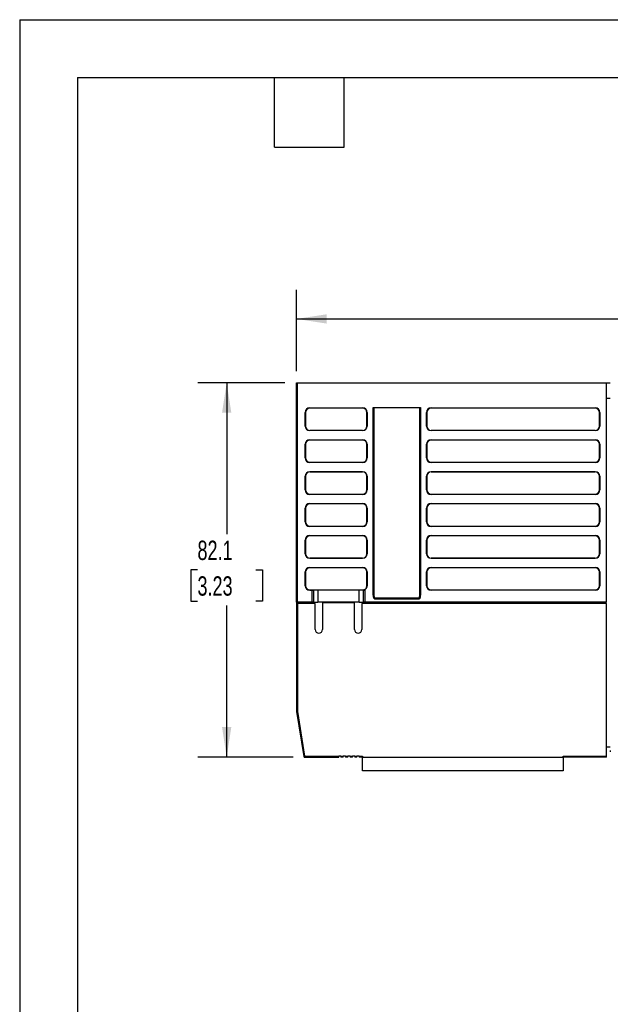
# Model space of a CAD drawing. Header units: millimetres. Extents: x 0 to 559, y 0 to 432.
# Tile 7 of 17: x 0 to 130, y 216 to 432. Entities that reach past the tile are written whole.
import ezdxf

# ---------------------------------------------------------------- set-up
doc = ezdxf.new("R2010")
doc.units = ezdxf.units.MM
doc.header["$LTSCALE"] = 2
doc.layers.add('DIMENSIONS', color=140, linetype='Continuous', lineweight=25)
doc.layers.add('TEXT', color=140, linetype='Continuous', lineweight=25)
doc.styles.add('SLDTEXTSTYLE0', font='TXT', dxfattribs={"width": 0.7})
doc.dimstyles.new('SLDDIMSTYLE0', dxfattribs={"dimtxt": 4.316016, "dimasz": 6.604, "dimexe": 0, "dimexo": 0.0625, "dimgap": 1.079004, "dimtad": 0, "dimtih": 1, "dimtoh": 1, "dimrnd": 1e-09, "dimzin": 4, "dimdsep": 46, "dimtxsty": 'SLDTEXTSTYLE0', "dimsah": 1, "dimcen": 0.09, "dimadec": 0, "dimazin": 1, "dimtfac": 1, "dimtofl": 0, "dimtmove": 0, "dimatfit": 3, "dimfxl": 0, "dimfrac": 2, "dimtolj": 1, "dimtzin": 12, "dimarcsym": 0})
doc.dimstyles.new('SLDDIMSTYLE3', dxfattribs={"dimtxt": 4.316016, "dimasz": 6.604, "dimexe": 0, "dimexo": 0.0625, "dimgap": 1.079004, "dimtad": 0, "dimtih": 1, "dimtoh": 1, "dimrnd": 1e-09, "dimzin": 12, "dimdsep": 46, "dimtxsty": 'SLDTEXTSTYLE0', "dimsah": 1, "dimcen": 0.09, "dimadec": 0, "dimazin": 3, "dimtfac": 1, "dimtofl": 0, "dimtmove": 0, "dimatfit": 3, "dimfxl": 0, "dimfrac": 2, "dimtolj": 1, "dimtzin": 12, "dimarcsym": 0})

# ---------------------------------------------------------------- blocks, each defined once
blk = doc.blocks.new('_D_9')
at = {"layer": 'DIMENSIONS'}
for p, q in [((60.7, 354.74), (60.7, 372.54)), ((248.7, 354.74), (248.7, 372.54)), ((60.7, 366.19), (142.44, 366.19)), ((148.29, 366.19), (146.84, 366.19)), ((146.84, 366.19), (146.84, 359.33)), ((161.12, 366.19), (162.57, 366.19)), ((162.57, 366.19), (162.57, 359.33)), ((248.7, 366.19), (166.97, 366.19)), ((146.84, 359.33), (148.29, 359.33)), ((162.57, 359.33), (161.12, 359.33))]:
    blk.add_line(p, q, dxfattribs=at)
for points in [[(60.7, 366.19), (67.31, 365.17), (67.31, 367.21)], [(248.7, 366.19), (242.1, 367.21), (242.1, 365.17)]]:
    blk.add_solid(points, dxfattribs=at)
at = {"layer": 'DIMENSIONS', "char_height": 4.233, "attachment_point": 1, "style": 'SLDTEXTSTYLE0'}
for s, insert in [('188.0', (146.5, 372.61)), ('7.40', (148.29, 364.79))]:
    blk.add_mtext(s, dxfattribs=dict(at, insert=insert))
blk = doc.blocks.new('_D_10')
at = {"layer": 'DIMENSIONS'}
for p, q in [((58.16, 352.2), (39.04, 352.2)), ((45.39, 352.2), (45.39, 318.98)), ((38.98, 311.15), (37.53, 311.15)), ((37.53, 311.15), (37.53, 304.29)), ((51.8, 311.15), (53.25, 311.15)), ((53.25, 311.15), (53.25, 304.29)), ((37.53, 304.29), (38.98, 304.29)), ((45.39, 270.1), (45.39, 303.32)), ((53.25, 304.29), (51.8, 304.29)), ((59.94, 270.1), (39.04, 270.1))]:
    blk.add_line(p, q, dxfattribs=at)
for points in [[(45.39, 352.2), (44.37, 345.6), (46.41, 345.6)], [(45.39, 270.1), (46.41, 276.7), (44.37, 276.7)]]:
    blk.add_solid(points, dxfattribs=at)
at = {"layer": 'DIMENSIONS', "char_height": 4.233, "attachment_point": 1, "style": 'SLDTEXTSTYLE0'}
for s, insert in [('82.1', (38.98, 317.57)), ('3.23', (38.98, 309.75))]:
    blk.add_mtext(s, dxfattribs=dict(at, insert=insert))

msp = doc.modelspace()

# ---------------------------------------------------------------- linework, layer by layer
at = {"color": 7, "linetype": 'Continuous'}
for q in [(0.005, 0.005), (558.805, 431.805)]:
    msp.add_line((0.005, 431.805), q, dxfattribs=at)
for p, q in [((60.705, 352.199), (60.905, 352.199)), ((60.705, 304.099), (60.705, 352.199)), ((60.905, 304.099), (60.905, 352.199)), ((60.905, 352.199), (128.705, 352.199)), ((128.705, 304.099), (128.705, 352.199)), ((128.705, 352.199), (129.505, 352.199)), ((128.705, 348.799), (129.505, 348.799)), ((62.605, 342.699), (62.605, 345.699)), ((62.668, 345.699), (62.605, 345.699)), ((62.668, 345.699), (62.668, 342.699)), ((63.605, 346.699), (75.205, 346.699)), ((63.605, 346.699), (63.605, 346.636)), ((75.205, 346.636), (63.605, 346.636)), ((75.205, 346.636), (75.205, 346.699)), ((76.205, 345.699), (76.141, 345.699)), ((76.141, 342.699), (76.141, 345.699)), ((76.205, 345.699), (76.205, 342.699)), ((77.505, 346.799), (87.905, 346.799)), ((77.505, 305.816), (77.505, 346.799)), ((77.651, 346.799), (77.651, 305.816)), ((87.759, 305.816), (87.759, 346.799)), ((87.905, 346.799), (87.905, 305.816)), ((89.205, 342.699), (89.205, 345.699)), ((89.268, 345.699), (89.205, 345.699)), ((89.268, 345.699), (89.268, 342.699)), ((90.205, 346.699), (126.205, 346.699)), ((90.205, 346.699), (90.205, 346.636)), ((126.205, 346.636), (90.205, 346.636)), ((126.205, 346.636), (126.205, 346.699)), ((127.205, 345.699), (127.141, 345.699)), ((127.141, 342.699), (127.141, 345.699)), ((127.205, 345.699), (127.205, 342.699)), ((62.605, 342.699), (62.668, 342.699)), ((63.605, 341.763), (63.605, 341.699)), ((63.605, 341.763), (75.205, 341.763)), ((75.205, 341.699), (63.605, 341.699)), ((75.205, 341.699), (75.205, 341.763)), ((76.141, 342.699), (76.205, 342.699)), ((89.205, 342.699), (89.268, 342.699)), ((90.205, 341.763), (90.205, 341.699)), ((90.205, 341.763), (126.205, 341.763)), ((126.205, 341.699), (90.205, 341.699)), ((126.205, 341.699), (126.205, 341.763)), ((127.141, 342.699), (127.205, 342.699)), ((63.605, 339.699), (75.205, 339.699)), ((63.605, 339.699), (63.605, 339.636)), ((75.205, 339.636), (63.605, 339.636)), ((75.205, 339.636), (75.205, 339.699)), ((90.205, 339.699), (126.205, 339.699)), ((90.205, 339.699), (90.205, 339.636)), ((126.205, 339.636), (90.205, 339.636)), ((126.205, 339.636), (126.205, 339.699)), ((62.605, 335.699), (62.605, 338.699)), ((62.668, 338.699), (62.605, 338.699)), ((62.668, 338.699), (62.668, 335.699)), ((76.205, 338.699), (76.141, 338.699)), ((76.141, 335.699), (76.141, 338.699)), ((76.205, 338.699), (76.205, 335.699)), ((89.205, 335.699), (89.205, 338.699)), ((89.268, 338.699), (89.205, 338.699)), ((89.268, 338.699), (89.268, 335.699)), ((127.205, 338.699), (127.141, 338.699)), ((127.141, 335.699), (127.141, 338.699)), ((127.205, 338.699), (127.205, 335.699)), ((62.605, 335.699), (62.668, 335.699)), ((63.605, 334.763), (63.605, 334.699)), ((63.605, 334.763), (75.205, 334.763)), ((75.205, 334.699), (63.605, 334.699)), ((75.205, 334.699), (75.205, 334.763)), ((76.141, 335.699), (76.205, 335.699)), ((89.205, 335.699), (89.268, 335.699)), ((90.205, 334.763), (90.205, 334.699)), ((90.205, 334.763), (126.205, 334.763)), ((126.205, 334.699), (90.205, 334.699)), ((126.205, 334.699), (126.205, 334.763)), ((127.141, 335.699), (127.205, 335.699)), ((63.605, 332.699), (75.205, 332.699)), ((63.605, 332.699), (63.605, 332.636)), ((75.205, 332.636), (63.605, 332.636)), ((75.205, 332.636), (75.205, 332.699)), ((90.205, 332.699), (126.205, 332.699)), ((90.205, 332.699), (90.205, 332.636)), ((126.205, 332.636), (90.205, 332.636)), ((126.205, 332.636), (126.205, 332.699)), ((62.605, 328.699), (62.605, 331.699)), ((62.668, 331.699), (62.605, 331.699)), ((62.668, 331.699), (62.668, 328.699)), ((76.205, 331.699), (76.141, 331.699)), ((76.141, 328.699), (76.141, 331.699)), ((76.205, 331.699), (76.205, 328.699)), ((89.205, 328.699), (89.205, 331.699)), ((89.268, 331.699), (89.205, 331.699)), ((89.268, 331.699), (89.268, 328.699)), ((127.205, 331.699), (127.141, 331.699)), ((127.141, 328.699), (127.141, 331.699)), ((127.205, 331.699), (127.205, 328.699)), ((62.605, 328.699), (62.668, 328.699)), ((76.141, 328.699), (76.205, 328.699)), ((89.205, 328.699), (89.268, 328.699)), ((127.141, 328.699), (127.205, 328.699)), ((63.605, 327.763), (63.605, 327.699)), ((63.605, 327.763), (75.205, 327.763)), ((75.205, 327.699), (63.605, 327.699)), ((75.205, 327.699), (75.205, 327.763)), ((90.205, 327.763), (90.205, 327.699)), ((90.205, 327.763), (126.205, 327.763)), ((126.205, 327.699), (90.205, 327.699)), ((126.205, 327.699), (126.205, 327.763)), ((62.605, 321.699), (62.605, 324.699)), ((62.668, 324.699), (62.605, 324.699)), ((62.668, 324.699), (62.668, 321.699)), ((63.605, 325.699), (75.205, 325.699)), ((63.605, 325.699), (63.605, 325.636)), ((75.205, 325.636), (63.605, 325.636)), ((75.205, 325.636), (75.205, 325.699)), ((76.205, 324.699), (76.141, 324.699)), ((76.141, 321.699), (76.141, 324.699)), ((76.205, 324.699), (76.205, 321.699)), ((89.205, 321.699), (89.205, 324.699)), ((89.268, 324.699), (89.205, 324.699)), ((89.268, 324.699), (89.268, 321.699)), ((90.205, 325.699), (126.205, 325.699)), ((90.205, 325.699), (90.205, 325.636)), ((126.205, 325.636), (90.205, 325.636)), ((126.205, 325.636), (126.205, 325.699)), ((127.205, 324.699), (127.141, 324.699)), ((127.141, 321.699), (127.141, 324.699)), ((127.205, 324.699), (127.205, 321.699)), ((62.605, 321.699), (62.668, 321.699)), ((76.141, 321.699), (76.205, 321.699)), ((89.205, 321.699), (89.268, 321.699)), ((127.141, 321.699), (127.205, 321.699)), ((63.605, 320.763), (63.605, 320.699)), ((63.605, 320.763), (75.205, 320.763)), ((75.205, 320.699), (63.605, 320.699)), ((75.205, 320.699), (75.205, 320.763)), ((90.205, 320.763), (90.205, 320.699)), ((90.205, 320.763), (126.205, 320.763)), ((126.205, 320.699), (90.205, 320.699)), ((126.205, 320.699), (126.205, 320.763)), ((62.605, 314.699), (62.605, 317.699)), ((62.668, 317.699), (62.605, 317.699)), ((62.668, 317.699), (62.668, 314.699)), ((63.605, 318.699), (75.205, 318.699)), ((63.605, 318.699), (63.605, 318.636)), ((75.205, 318.636), (63.605, 318.636)), ((75.205, 318.636), (75.205, 318.699)), ((76.205, 317.699), (76.141, 317.699)), ((76.141, 314.699), (76.141, 317.699)), ((76.205, 317.699), (76.205, 314.699)), ((89.205, 314.699), (89.205, 317.699)), ((89.268, 317.699), (89.205, 317.699)), ((89.268, 317.699), (89.268, 314.699)), ((90.205, 318.699), (126.205, 318.699)), ((90.205, 318.699), (90.205, 318.636)), ((126.205, 318.636), (90.205, 318.636)), ((126.205, 318.636), (126.205, 318.699)), ((127.205, 317.699), (127.141, 317.699)), ((127.141, 314.699), (127.141, 317.699)), ((127.205, 317.699), (127.205, 314.699)), ((62.605, 314.699), (62.668, 314.699)), ((63.605, 313.763), (63.605, 313.699)), ((63.605, 313.763), (75.205, 313.763)), ((75.205, 313.699), (63.605, 313.699)), ((75.205, 313.699), (75.205, 313.763)), ((76.141, 314.699), (76.205, 314.699)), ((89.205, 314.699), (89.268, 314.699)), ((90.205, 313.763), (90.205, 313.699)), ((90.205, 313.763), (126.205, 313.763)), ((126.205, 313.699), (90.205, 313.699)), ((126.205, 313.699), (126.205, 313.763)), ((127.141, 314.699), (127.205, 314.699)), ((63.605, 311.699), (75.205, 311.699)), ((63.605, 311.699), (63.605, 311.636)), ((75.205, 311.636), (63.605, 311.636)), ((75.205, 311.636), (75.205, 311.699)), ((90.205, 311.699), (126.205, 311.699)), ((90.205, 311.699), (90.205, 311.636)), ((126.205, 311.636), (90.205, 311.636)), ((126.205, 311.636), (126.205, 311.699)), ((62.605, 307.699), (62.605, 310.699)), ((62.668, 310.699), (62.605, 310.699)), ((62.668, 310.699), (62.668, 307.699)), ((76.205, 310.699), (76.141, 310.699)), ((76.141, 307.699), (76.141, 310.699)), ((76.205, 310.699), (76.205, 307.699)), ((89.205, 307.699), (89.205, 310.699)), ((89.268, 310.699), (89.205, 310.699)), ((89.268, 310.699), (89.268, 307.699)), ((127.205, 310.699), (127.141, 310.699)), ((127.141, 307.699), (127.141, 310.699)), ((127.205, 310.699), (127.205, 307.699)), ((62.605, 307.699), (62.668, 307.699)), ((63.605, 306.763), (63.605, 306.699)), ((63.605, 306.763), (75.205, 306.763)), ((63.605, 306.699), (64.14, 306.699)), ((64.14, 304.099), (64.14, 306.699)), ((64.14, 306.699), (64.432, 306.699)), ((64.432, 306.699), (64.432, 304.099)), ((65.405, 306.699), (64.432, 306.699)), ((65.405, 306.699), (65.405, 304.099)), ((74.405, 306.699), (65.405, 306.699)), ((74.405, 304.099), (74.405, 306.699)), ((75.378, 306.699), (74.405, 306.699)), ((75.205, 306.699), (75.205, 306.763)), ((75.378, 304.099), (75.378, 306.699)), ((75.378, 306.699), (75.511, 306.699)), ((75.67, 306.814), (75.67, 304.099)), ((76.141, 307.699), (76.205, 307.699)), ((89.205, 307.699), (89.268, 307.699)), ((90.205, 306.763), (90.205, 306.699)), ((90.205, 306.763), (126.205, 306.763)), ((126.205, 306.699), (90.205, 306.699)), ((126.205, 306.699), (126.205, 306.763)), ((127.141, 307.699), (127.205, 307.699)), ((77.651, 305.816), (77.505, 305.816)), ((77.905, 304.76), (77.782, 304.803)), ((77.905, 304.836), (77.905, 304.955)), ((87.505, 304.955), (77.905, 304.955)), ((77.905, 304.76), (77.905, 304.836)), ((87.505, 304.836), (77.905, 304.836)), ((87.505, 304.76), (77.905, 304.76)), ((87.505, 304.955), (87.505, 304.836)), ((87.505, 304.76), (87.505, 304.836)), ((87.905, 305.816), (87.759, 305.816)), ((60.905, 304.099), (60.705, 304.099)), ((60.705, 303.799), (60.705, 280.099)), ((60.905, 303.799), (60.705, 303.799)), ((60.805, 303.799), (60.805, 304.099)), ((64.14, 304.099), (60.905, 304.099)), ((60.905, 303.799), (60.905, 280.115)), ((64.805, 303.799), (60.905, 303.799)), ((64.432, 304.099), (64.14, 304.099)), ((64.432, 304.099), (65.405, 304.099)), ((64.805, 298.099), (64.805, 303.799)), ((74.405, 304.099), (65.405, 304.099)), ((66.405, 303.949), (66.405, 298.099)), ((73.405, 303.949), (66.405, 303.949)), ((73.405, 298.099), (73.405, 303.949)), ((74.405, 304.099), (75.378, 304.099)), ((75.005, 303.799), (75.005, 298.099)), ((128.705, 303.799), (75.005, 303.799)), ((75.67, 304.099), (75.378, 304.099)), ((128.705, 304.099), (75.67, 304.099)), ((128.705, 270.299), (128.705, 303.799)), ((60.705, 280.099), (62.278, 270.268)), ((60.905, 280.115), (62.475, 270.299)), ((129.505, 272.299), (128.705, 272.299)), ((62.278, 270.268), (62.475, 270.299)), ((62.475, 270.299), (62.475, 270.099)), ((62.475, 270.299), (69.955, 270.299)), ((62.475, 270.099), (69.955, 270.099)), ((69.955, 270.399), (70.455, 270.399)), ((69.955, 270.299), (69.955, 270.399)), ((69.955, 270.099), (69.955, 270.299)), ((70.455, 270.399), (70.455, 270.299)), ((70.455, 270.299), (70.955, 270.299)), ((70.455, 270.299), (70.455, 270.099)), ((70.955, 270.099), (70.455, 270.099)), ((70.955, 270.399), (71.455, 270.399)), ((70.955, 270.299), (70.955, 270.399)), ((70.955, 270.099), (70.955, 270.299)), ((71.455, 270.399), (71.455, 270.299)), ((71.455, 270.299), (71.955, 270.299)), ((71.455, 270.299), (71.455, 270.099)), ((71.955, 270.099), (71.455, 270.099)), ((71.955, 270.399), (72.455, 270.399)), ((71.955, 270.299), (71.955, 270.399)), ((71.955, 270.099), (71.955, 270.299)), ((72.455, 270.399), (72.455, 270.299)), ((72.455, 270.299), (72.955, 270.299)), ((72.455, 270.299), (72.455, 270.099)), ((72.955, 270.099), (72.455, 270.099)), ((72.955, 270.399), (73.455, 270.399)), ((72.955, 270.299), (72.955, 270.399)), ((72.955, 270.099), (72.955, 270.299)), ((73.455, 270.399), (73.455, 270.299)), ((73.455, 270.299), (73.955, 270.299)), ((73.455, 270.299), (73.455, 270.099)), ((73.955, 270.099), (73.455, 270.099)), ((73.955, 270.399), (74.455, 270.399)), ((73.955, 270.299), (73.955, 270.399)), ((73.955, 270.099), (73.955, 270.299)), ((74.455, 270.399), (74.455, 270.299)), ((74.455, 270.299), (75.205, 270.299)), ((74.455, 270.299), (74.455, 270.099)), ((75.205, 270.099), (74.455, 270.099)), ((75.205, 270.299), (75.205, 270.099)), ((75.205, 270.099), (119.205, 270.099)), ((75.205, 267.099), (75.205, 270.099)), ((119.205, 270.299), (128.705, 270.299)), ((119.205, 270.099), (119.205, 270.299)), ((128.705, 270.099), (119.205, 270.099)), ((119.205, 270.099), (119.205, 267.099)), ((128.705, 270.099), (128.705, 270.299)), ((119.205, 267.099), (75.205, 267.099))]:
    msp.add_line(p, q)
at = {"flags": 128}
for points in [[(75.511, 306.699), (75.586, 306.763), (75.67, 306.814)], [(77.71, 304.896), (77.568, 305.244), (77.505, 305.816)], [(77.782, 304.803), (77.747, 304.838), (77.71, 304.896)], [(77.905, 304.836), (77.888, 304.84), (77.872, 304.849), (77.844, 304.881), (77.788, 305.022), (77.77, 305.093)], [(87.905, 305.816), (87.836, 305.224), (87.719, 304.924), (87.664, 304.846), (87.604, 304.793), (87.555, 304.768), (87.505, 304.76)], [(87.64, 305.093), (87.619, 305.012), (87.563, 304.878), (87.535, 304.847), (87.52, 304.839), (87.505, 304.836)]]:
    msp.add_lwpolyline(points, dxfattribs=at)
for centre, radius, start, end in [((63.605, 345.699), 1, 90, 180), ((63.605, 345.699), 0.937, 90, 180), ((75.205, 345.699), 1, 0, 90), ((75.205, 345.699), 0.937, 0, 90), ((90.205, 345.699), 1, 90, 180), ((90.205, 345.699), 0.937, 90, 180), ((126.205, 345.699), 1, 0, 90), ((126.205, 345.699), 0.937, 0, 90), ((63.605, 342.699), 1, 180, 270), ((63.605, 342.699), 0.937, 180, 270), ((75.205, 342.699), 1, 270, 360), ((75.205, 342.699), 0.937, 270, 360), ((90.205, 342.699), 1, 180, 270), ((90.205, 342.699), 0.937, 180, 270), ((126.205, 342.699), 1, 270, 360), ((126.205, 342.699), 0.937, 270, 360), ((63.605, 338.699), 1, 90, 180), ((63.605, 338.699), 0.937, 90, 180), ((75.205, 338.699), 1, 0, 90), ((75.205, 338.699), 0.937, 0, 90), ((90.205, 338.699), 1, 90, 180), ((90.205, 338.699), 0.937, 90, 180), ((126.205, 338.699), 1, 360, 90), ((126.205, 338.699), 0.937, 360, 90), ((63.605, 335.699), 1, 180, 270), ((63.605, 335.699), 0.936, 180, 270), ((75.205, 335.699), 1, 270, 360), ((75.205, 335.699), 0.937, 270, 360), ((90.205, 335.699), 1, 180, 270), ((90.205, 335.699), 0.937, 180, 270), ((126.205, 335.699), 1, 270, 360), ((126.205, 335.699), 0.937, 270, 360), ((63.605, 331.699), 1, 90, 180), ((63.605, 331.699), 0.937, 90, 180), ((75.205, 331.699), 1, 0, 90), ((75.205, 331.699), 0.936, 0, 90), ((90.205, 331.699), 1, 90, 180), ((90.205, 331.699), 0.937, 90, 180), ((126.205, 331.699), 1, 0, 90), ((126.205, 331.699), 0.937, 0, 90), ((63.605, 328.699), 1, 180, 270), ((63.605, 328.699), 0.937, 180, 270), ((75.205, 328.699), 1, 270, 360), ((75.205, 328.699), 0.937, 270, 360), ((90.205, 328.699), 1, 180, 270), ((90.205, 328.699), 0.936, 180, 270), ((126.205, 328.699), 1, 270, 360), ((126.205, 328.699), 0.937, 270, 360), ((63.605, 324.699), 1, 90, 180), ((63.605, 324.699), 0.937, 90, 180), ((75.205, 324.699), 1, 0, 90), ((75.205, 324.699), 0.936, 0, 90), ((90.205, 324.699), 1, 90, 180), ((90.205, 324.699), 0.937, 90, 180), ((126.205, 324.699), 1, 0, 90), ((126.205, 324.699), 0.937, 0, 90), ((63.605, 321.699), 1, 180, 270), ((63.605, 321.699), 0.936, 180, 270), ((75.205, 321.699), 1, 270, 360), ((75.205, 321.699), 0.937, 270, 360), ((90.205, 321.699), 1, 180, 270), ((90.205, 321.699), 0.936, 180, 270), ((126.205, 321.699), 1, 270, 360), ((126.205, 321.699), 0.937, 270, 360), ((63.605, 317.699), 1, 90, 180), ((63.605, 317.699), 0.936, 90, 180), ((75.205, 317.699), 1, 0, 90), ((75.205, 317.699), 0.936, 0, 90), ((90.205, 317.699), 1, 90, 180), ((90.205, 317.699), 0.936, 90, 180), ((126.205, 317.699), 1, 0, 90), ((126.205, 317.699), 0.937, 0, 90), ((63.605, 314.699), 1, 180, 270), ((63.605, 314.699), 0.936, 180, 270), ((75.205, 314.699), 1, 270, 360), ((75.205, 314.699), 0.937, 270, 360), ((90.205, 314.699), 1, 180, 270), ((90.205, 314.699), 0.937, 180, 270), ((126.205, 314.699), 1, 270, 360), ((126.205, 314.699), 0.937, 270, 360), ((63.605, 310.699), 1, 90, 180), ((63.605, 310.699), 0.936, 90, 180), ((75.205, 310.699), 1, 360, 90), ((75.205, 310.699), 0.936, 360, 90), ((90.205, 310.699), 1, 90, 180), ((90.205, 310.699), 0.936, 90, 180), ((126.205, 310.699), 1, 360, 90), ((126.205, 310.699), 0.937, 360, 90), ((63.605, 307.699), 1, 180, 270), ((63.605, 307.699), 0.937, 180, 270), ((75.205, 307.699), 0.937, 270, 360), ((75.205, 307.699), 1, 297.70447, 360), ((90.205, 307.699), 1, 180, 270), ((90.205, 307.699), 0.937, 180, 270), ((126.205, 307.699), 1, 270, 360), ((126.205, 307.699), 0.937, 270, 360), ((79.594, 305.764), 1.944, 178.4541, 200.17909), ((85.844, 305.759), 1.915, 339.6359, 1.70508), ((65.605, 298.099), 0.8, 180, 0), ((74.205, 298.099), 0.8, 180, 0), ((59.467, 296.938), 16.884, 274.20471, 274.88557), ((62.475, 270.299), 0.2, 189.09028, 229.54514), ((62.475, 270.299), 0.2, 229.54514, 270), ((154.062, 271.411), 24.558, 179.73915, 180.26085)]:
    msp.add_arc(centre, radius, start, end)
for centre, major_axis, start_param, end_param in [((77.905, 305.483), (0, -0.528), 5.543796, 6.2831853), ((87.505, 305.483), (0, 0.528), 3.1415927, 3.8828794)]:
    msp.add_ellipse(centre, major_axis=major_axis, ratio=0.3786328, start_param=start_param, end_param=end_param)
at = {"layer": 'TEXT'}
for p, q in [((12.7, 419.1), (546.1, 419.1)), ((12.7, 419.1), (12.7, 12.7)), ((55.88, 403.86), (55.88, 419.1)), ((71.12, 403.86), (71.12, 419.1)), ((55.88, 403.86), (71.12, 403.86))]:
    msp.add_line(p, q, dxfattribs=at)

# ---------------------------------------------------------------- dimensions: what is measured, and where the dimension line sits
at = {"layer": 'DIMENSIONS'}
dim = msp.add_linear_dim(base=(248.705, 366.189), p1=(60.705, 352.199), p2=(248.705, 352.199), dimstyle='SLDDIMSTYLE0', dxfattribs=at)
dim.commit()
dim.dimension.update_dxf_attribs({"geometry": '_D_9', "text_midpoint": (154.705, 366.189), "dimtype": 160})
dim = msp.add_linear_dim(base=(45.389, 270.099), p1=(60.705, 352.199), p2=(62.475, 270.099), angle=90, dimstyle='SLDDIMSTYLE3', dxfattribs=at)
dim.commit()
dim.dimension.update_dxf_attribs({"geometry": '_D_10', "text_midpoint": (45.389, 311.149), "dimtype": 160})

doc.saveas('drawing.dxf')
